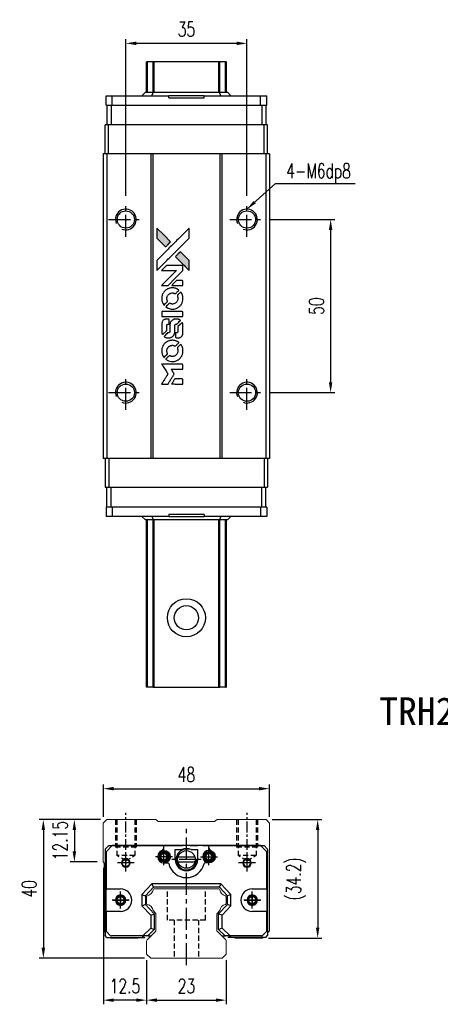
# Model space of a CAD drawing. Header units: millimetres. Extents: x 340 to 683, y 334 to 624.
# Tile 1 of 2: x 340 to 461, y 339 to 624. Entities that reach past the tile are written whole.
import ezdxf
from ezdxf.enums import TextEntityAlignment as Align

# ---------------------------------------------------------------- set-up
doc = ezdxf.new("R2010")
doc.units = ezdxf.units.MM
doc.header["$PDSIZE"] = -1
doc.linetypes.add('CENTER', pattern=[10.16, 6.35, -1.27, 1.27, -1.27])
doc.linetypes.add('DASHED', pattern=[0.75, 0.5, -0.25])
for name, color, linetype in [('2', 7, 'Continuous'), ('CHA', 7, 'Continuous'), ('CL', 1, 'CENTER'), ('DIM', 4, 'Continuous'), ('HID', 2, 'DASHED'), ('OUT', 3, 'Continuous'), ('中心線', 1, 'CENTER')]:
    doc.layers.add(name, color=color, linetype=linetype)
doc.styles.add('DIM-7', font='SIMPLEX.shx', dxfattribs={"width": 0.7, "bigfont": 'chineset.shx'})
doc.styles.add('T', font='kaiu.ttf')
doc.dimstyles.new('CNS', dxfattribs={"dimtxt": 3.5, "dimasz": 2.5, "dimexe": 1, "dimexo": 1.5, "dimgap": 0.09, "dimtad": 0, "dimdsep": 46, "dimtxsty": 'DIM-7', "dimcen": 0.09, "dimclrd": 1, "dimclre": 1, "dimclrt": 4, "dimadec": 0, "dimazin": 0, "dimtfac": 1, "dimtix": 1, "dimtmove": 2, "dimatfit": 3, "dimfxl": 1, "dimtvp": 0.971429, "dimtolj": 1, "dimarcsym": 0})

# ---------------------------------------------------------------- blocks, each defined once
blk = doc.blocks.new('*D19')
at = {"layer": 'DEFPOINTS', "color": 0}
for p in [(370.41, 616.67), (370.41, 570.82), (405.41, 570.82)]:
    blk.add_point(p, dxfattribs=at)
at = {"layer": 'DIM', "color": 7, "lineweight": -2}
for p, q in [((370.41, 572.62), (370.41, 617.87)), ((405.41, 572.62), (405.41, 617.87)), ((402.41, 616.67), (373.41, 616.67))]:
    blk.add_line(p, q, dxfattribs=at)
at = {"layer": 'DIM', "color": 7}
for points in [[(373.41, 617.17), (373.41, 616.17), (370.41, 616.67)], [(402.41, 617.17), (402.41, 616.17), (405.41, 616.67)]]:
    blk.add_solid(points, dxfattribs=at)
at = {"layer": 'DIM', "color": 7, "insert": (387.91, 620.75), "char_height": 4.2, "attachment_point": 5, "style": 'DIM-7'}
blk.add_mtext('\\A1;35', dxfattribs=at)
blk = doc.blocks.new('*D20')
at = {"layer": 'DEFPOINTS', "color": 0}
for p in [(411.91, 401.48), (363.91, 391.54), (411.91, 391.54)]:
    blk.add_point(p, dxfattribs=at)
at = {"layer": 'DIM', "color": 7, "lineweight": -2}
for p, q in [((363.91, 393.34), (363.91, 402.68)), ((366.91, 401.48), (408.91, 401.48)), ((411.91, 393.34), (411.91, 402.68))]:
    blk.add_line(p, q, dxfattribs=at)
at = {"layer": 'DIM', "color": 7}
for points in [[(366.91, 401.98), (366.91, 400.98), (363.91, 401.48)], [(408.91, 401.98), (408.91, 400.98), (411.91, 401.48)]]:
    blk.add_solid(points, dxfattribs=at)
at = {"layer": 'DIM', "color": 7, "insert": (387.91, 405.56), "char_height": 4.2, "attachment_point": 5, "style": 'DIM-7'}
blk.add_mtext('\\A1;48', dxfattribs=at)
blk = doc.blocks.new('*D21')
at = {"layer": 'DEFPOINTS', "color": 0}
for p in [(364.91, 392.54), (355.54, 380.39), (363.91, 380.39)]:
    blk.add_point(p, dxfattribs=at)
at = {"layer": 'DIM', "color": 7, "lineweight": -2}
for p, q in [((363.11, 392.54), (354.34, 392.54)), ((355.54, 389.54), (355.54, 383.39)), ((362.11, 380.39), (354.34, 380.39))]:
    blk.add_line(p, q, dxfattribs=at)
at = {"layer": 'DIM', "color": 7}
for points in [[(355.04, 389.54), (356.04, 389.54), (355.54, 392.54)], [(355.04, 383.39), (356.04, 383.39), (355.54, 380.39)]]:
    blk.add_solid(points, dxfattribs=at)
at = {"layer": 'DIM', "color": 7, "insert": (351.46, 386.47), "char_height": 4.2, "attachment_point": 5, "rotation": 90, "style": 'DIM-7'}
blk.add_mtext('\\A1;12.15', dxfattribs=at)
blk = doc.blocks.new('*D22')
at = {"layer": 'DEFPOINTS', "color": 0}
for p in [(364.91, 392.54), (346.58, 352.54), (377.62, 352.54)]:
    blk.add_point(p, dxfattribs=at)
at = {"layer": 'DIM', "color": 7, "lineweight": -2}
for p, q in [((363.11, 392.54), (345.38, 392.54)), ((346.58, 389.54), (346.58, 355.54)), ((375.82, 352.54), (345.38, 352.54))]:
    blk.add_line(p, q, dxfattribs=at)
at = {"layer": 'DIM', "color": 7}
for points in [[(346.08, 389.54), (347.08, 389.54), (346.58, 392.54)], [(346.08, 355.54), (347.08, 355.54), (346.58, 352.54)]]:
    blk.add_solid(points, dxfattribs=at)
at = {"layer": 'DIM', "color": 7, "insert": (342.5, 372.54), "char_height": 4.2, "attachment_point": 5, "rotation": 90, "style": 'DIM-7'}
blk.add_mtext('\\A1;40', dxfattribs=at)
blk = doc.blocks.new('*D23')
at = {"layer": 'DEFPOINTS', "color": 0}
for p in [(410.91, 392.54), (409.86, 358.34), (425.83, 358.34)]:
    blk.add_point(p, dxfattribs=at)
at = {"layer": 'DIM', "color": 7, "lineweight": -2}
for p, q in [((412.71, 392.54), (427.03, 392.54)), ((425.83, 389.54), (425.83, 361.34)), ((411.66, 358.34), (427.03, 358.34))]:
    blk.add_line(p, q, dxfattribs=at)
at = {"layer": 'DIM', "color": 7}
for points in [[(425.33, 389.54), (426.33, 389.54), (425.83, 392.54)], [(425.33, 361.34), (426.33, 361.34), (425.83, 358.34)]]:
    blk.add_solid(points, dxfattribs=at)
at = {"layer": 'DIM', "color": 7, "insert": (419.61, 375.44), "char_height": 4.2, "attachment_point": 5, "rotation": 90, "style": 'DIM-7'}
blk.add_mtext('\\A1;(34.2)', dxfattribs=at)
blk = doc.blocks.new('*D24')
at = {"layer": 'DEFPOINTS', "color": 0}
for p in [(376.41, 353.74), (399.41, 353.74), (399.41, 340.42)]:
    blk.add_point(p, dxfattribs=at)
at = {"layer": 'DIM', "color": 7, "lineweight": -2}
for p, q in [((376.41, 351.94), (376.41, 339.22)), ((399.41, 351.94), (399.41, 339.22)), ((379.41, 340.42), (396.41, 340.42))]:
    blk.add_line(p, q, dxfattribs=at)
at = {"layer": 'DIM', "color": 7}
for points in [[(379.41, 340.92), (379.41, 339.92), (376.41, 340.42)], [(396.41, 340.92), (396.41, 339.92), (399.41, 340.42)]]:
    blk.add_solid(points, dxfattribs=at)
at = {"layer": 'DIM', "color": 7, "insert": (387.91, 344.5), "char_height": 4.2, "attachment_point": 5, "style": 'DIM-7'}
blk.add_mtext('\\A1;23', dxfattribs=at)
blk = doc.blocks.new('*D25')
at = {"layer": 'DEFPOINTS', "color": 0}
for p in [(363.91, 380.39), (376.41, 353.74), (363.91, 340.42)]:
    blk.add_point(p, dxfattribs=at)
at = {"layer": 'DIM', "color": 7, "lineweight": -2}
for p, q in [((363.91, 378.59), (363.91, 339.22)), ((376.41, 351.94), (376.41, 339.22)), ((373.41, 340.42), (366.91, 340.42))]:
    blk.add_line(p, q, dxfattribs=at)
at = {"layer": 'DIM', "color": 7}
for points in [[(366.91, 340.92), (366.91, 339.92), (363.91, 340.42)], [(373.41, 340.92), (373.41, 339.92), (376.41, 340.42)]]:
    blk.add_solid(points, dxfattribs=at)
at = {"layer": 'DIM', "color": 7, "insert": (370.16, 344.5), "char_height": 4.2, "attachment_point": 5, "style": 'DIM-7'}
blk.add_mtext('\\A1;12.5', dxfattribs=at)
blk = doc.blocks.new('MOSIONX logo(完整正式版)')
h = blk.add_hatch(color=22)
h.dxf.hatch_style = 1
h.paths.add_polyline_path([(379.36, 563.34), (379.36, 561.88), (379.36, 560.43), (380.62, 559.17, 0.000288), (381.1, 558.69, 0.000479), (381.51, 558.29, 0.000013), (381.88, 557.92, 0.197177), (381.89, 557.92, 0.197497), (381.9, 557.92, 0.00004), (382.11, 558.13, 0.000834), (382.34, 558.37, 0.000506), (382.62, 558.64), (383.34, 559.36), (381.35, 561.35)])
h.paths.add_polyline_path([(386.17, 556.53), (385.45, 555.8, 0.000476), (385.17, 555.53, 0.000789), (384.94, 555.29, 0.000035), (384.73, 555.08, 0.19758), (384.72, 555.07, 0.198396), (384.73, 555.07, 0.000019), (385.01, 554.78, 0.000582), (385.33, 554.46, 0.000351), (385.71, 554.09, 0.000108), (387.31, 552.49, 0.000692), (388.12, 551.69, 0.000077), (388.68, 551.13, 0.197527), (388.7, 551.13, 0.410181), (388.71, 551.14, 0.000493), (388.71, 551.43, 0.002424), (388.71, 551.84, 0.000529), (388.71, 552.55), (388.71, 553.98), (387.44, 555.25)])
at = {"color": 22}
for points in [[(380.62, 559.17, 0.000288), (381.1, 558.69, 0.000479), (381.51, 558.29, 0.000013), (381.88, 557.92, 0.197177), (381.89, 557.92, 0.197497), (381.9, 557.92, 0.00004), (382.11, 558.13, 0.000836), (382.34, 558.37, 0.000505), (382.62, 558.64), (383.34, 559.36), (381.35, 561.35), (379.36, 563.34), (379.36, 561.88), (379.36, 560.43)], [(381.11, 552.84, -0.000056), (381.98, 553.71, -0.000021), (383.2, 554.93, -0.000021), (384.54, 556.26, -0.000025), (385.79, 557.5), (388.71, 560.42), (388.71, 561.87), (388.71, 563.32), (386.74, 561.37, 0.000274), (385.8, 560.43, 0.000123), (384.56, 559.19, 0.000121), (383.25, 557.89, 0.000165), (382.07, 556.71), (379.36, 554.01), (379.36, 552.55), (379.36, 551.09)], [(385.71, 554.09, 0.000108), (387.31, 552.49, 0.000692), (388.12, 551.69, 0.000077), (388.68, 551.13, 0.197527), (388.7, 551.13, 0.410182), (388.71, 551.14, 0.000493), (388.71, 551.43, 0.002424), (388.71, 551.84, 0.000529), (388.71, 552.55), (388.71, 553.98), (387.44, 555.25), (386.17, 556.53), (385.45, 555.8, 0.000476), (385.17, 555.53, 0.000789), (384.94, 555.29, 0.000035), (384.73, 555.08, 0.19758), (384.72, 555.07, 0.198396), (384.73, 555.07, 0.000019), (385.01, 554.78, 0.000582), (385.33, 554.46, 0.000351)], [(381.68, 546.79), (382.61, 546.79), (384.76, 548.95), (386.91, 551.1), (386.91, 551.71, 0.0008), (386.91, 552.09, 0.010795), (386.9, 552.23, 0.030495), (386.89, 552.31, 0.080372), (386.87, 552.36, 0.03816), (386.84, 552.41, 0.041799), (386.8, 552.46, 0.042486), (386.76, 552.5, 0.042078), (386.7, 552.52, 0.099276), (386.63, 552.54, 0.003302), (386.33, 552.54, 0.002586), (385.81, 552.55, 0.000204), (384.42, 552.54), (382.18, 552.54), (381.47, 551.82), (380.75, 551.1), (382.9, 551.1), (385.04, 551.09), (382.92, 548.98, 0.000253), (382.11, 548.17, 0.000412), (381.42, 547.48, 0.000041), (380.8, 546.86, 0.041338), (380.77, 546.83), (380.74, 546.79)], [(380.79, 542.67, 0.023681), (380.83, 542.42, 0.022402), (380.89, 542.16, 0.021929), (380.98, 541.91, 0.020503), (381.09, 541.66, 0.013745), (381.17, 541.52, 0.009767), (381.26, 541.36, 0.009658), (381.35, 541.22, 0.027804), (381.42, 541.13), (381.45, 541.09), (381.9, 541.54, 0.002053), (382.12, 541.76, 0.006738), (382.26, 541.91, 0.007826), (382.35, 542.01, 0.063909), (382.38, 542.06, 0.061532), (382.41, 542.14, 0.068674), (382.42, 542.23, 0.052072), (382.4, 542.32, 0.019648), (382.36, 542.46, -0.018366), (382.31, 542.62, -0.0288), (382.28, 542.76, -0.029061), (382.27, 542.91, -0.019155), (382.27, 543.07, -0.053809), (382.32, 543.43, -0.058833), (382.45, 543.76, -0.058566), (382.65, 544.05, -0.052525), (382.92, 544.3, -0.044733), (383.15, 544.44, -0.040573), (383.41, 544.55, -0.041123), (383.68, 544.6, -0.04951), (383.94, 544.61, -0.017369), (384.06, 544.6, -0.024255), (384.16, 544.58, -0.023787), (384.27, 544.55, -0.015798), (384.39, 544.51, 0.010631), (384.46, 544.48, 0.033653), (384.51, 544.46, 0.037806), (384.56, 544.45, 0.016307), (384.63, 544.45, 0.068179), (384.76, 544.47, 0.095747), (384.86, 544.52, 0.033418), (385, 544.65, 0.002133), (385.38, 545.04, 0.001452), (385.6, 545.26, 0.012393), (385.69, 545.36, 0.020479), (385.74, 545.42, 0.344362), (385.74, 545.44, 0.074287), (385.68, 545.49, 0.005454), (385.52, 545.6, 0.008391), (385.34, 545.7, 0.017097), (385.2, 545.78, 0.027375), (384.91, 545.9, 0.02835), (384.61, 545.99, 0.027723), (384.3, 546.05, 0.023913), (383.96, 546.07, 0.027047), (383.56, 546.06, 0.031685), (383.19, 546.01, 0.032425), (382.83, 545.91, 0.031013), (382.48, 545.76, 0.037914), (382.07, 545.52, 0.040153), (381.7, 545.22, 0.039834), (381.39, 544.86, 0.036173), (381.13, 544.45, 0.040752), (380.95, 544.04, 0.035885), (380.83, 543.59, 0.035491), (380.78, 543.13, 0.037615)], [(385.29, 546.79), (386.91, 546.79), (386.91, 547.4), (386.9, 548), (386.86, 548.07, 0.03146), (386.84, 548.1, 0.026444), (386.81, 548.14, 0.026444), (386.78, 548.16, 0.031457), (386.75, 548.19), (386.68, 548.23), (385.87, 548.23), (385.07, 548.24), (384.37, 547.53, 0.000745), (384.1, 547.25, 0.001228), (383.87, 547.02, 0.000087), (383.67, 546.81, 0.195134), (383.66, 546.8, 0.412117), (383.67, 546.8, 0.000048), (384.14, 546.79, 0.00109), (384.67, 546.79, 0.000653)], [(382.04, 540.52, 0.018008), (382.18, 540.43, 0.009842), (382.34, 540.34, 0.009807), (382.52, 540.25, 0.015716), (382.67, 540.18, 0.048467), (383.22, 540, 0.045841), (383.8, 539.93, 0.046006), (384.38, 539.97, 0.049638), (384.93, 540.12, 0.064819), (385.65, 540.5, 0.06695), (386.23, 541.04, 0.066691), (386.66, 541.73, 0.063505), (386.89, 542.51, 0.03135), (386.91, 542.71, 0.010439), (386.92, 543, 0.010391), (386.91, 543.3, 0.032408), (386.89, 543.49, 0.015696), (386.84, 543.73, 0.018095), (386.78, 543.94, 0.018551), (386.71, 544.15, 0.018352), (386.62, 544.35, 0.015568), (386.55, 544.49, 0.009832), (386.46, 544.64, 0.009795), (386.37, 544.78, 0.023727), (386.29, 544.88), (386.26, 544.92), (385.81, 544.48, 0.001528), (385.56, 544.23, 0.010022), (385.44, 544.1, 0.019586), (385.37, 544.02, 0.061865), (385.33, 543.96, 0.055054), (385.3, 543.86, 0.061607), (385.29, 543.77, 0.048725), (385.31, 543.65, 0.020221), (385.35, 543.51, -0.017722), (385.4, 543.35, -0.02685), (385.42, 543.21, -0.02759), (385.44, 543.07, -0.020233), (385.43, 542.92, -0.04793), (385.39, 542.62, -0.048386), (385.29, 542.34, -0.047866), (385.14, 542.09, -0.044964), (384.94, 541.85, -0.04333), (384.7, 541.66, -0.050921), (384.44, 541.52, -0.051473), (384.16, 541.44, -0.0459), (383.87, 541.41, -0.019014), (383.72, 541.42, -0.024114), (383.59, 541.43, -0.025081), (383.46, 541.46, -0.023892), (383.34, 541.5, 0.008624), (383.24, 541.54, 0.026486), (383.17, 541.56, 0.035074), (383.11, 541.57, 0.02756), (383.05, 541.57, 0.087163), (382.94, 541.55, 0.073291), (382.85, 541.5, 0.028074), (382.71, 541.38, 0.002594), (382.39, 541.06), (381.93, 540.6)], [(383.84, 537.78), (386.9, 537.79), (386.9, 538.39), (386.9, 538.99), (386.87, 539.06, 0.071429), (386.83, 539.12, 0.054799), (386.77, 539.17, 0.053585), (386.69, 539.21, 0.060698), (386.62, 539.23, 0.033975), (386.49, 539.24, 0.000112), (384.93, 539.24, 0.000726), (383.41, 539.24, 0.001084), (382.07, 539.23), (380.77, 539.22), (380.77, 538.5), (380.77, 537.78)], [(380.78, 533.29, 0.018538), (380.8, 533.2, 0.010695), (380.82, 533.09, 0.01068), (380.84, 532.98, 0.017678), (380.87, 532.89, 0.013849), (380.91, 532.79, 0.011814), (380.95, 532.68, 0.004513), (381, 532.58, 0.290035), (381.01, 532.57, 0.196418), (381.02, 532.58, 0.000124), (381.2, 532.75, 0.001477), (381.4, 532.95, 0.000898), (381.64, 533.18), (382.25, 533.8), (382.25, 534.56, -0.001471), (382.26, 535.14, -0.028714), (382.27, 535.32, -0.097073), (382.3, 535.42, -0.084199), (382.37, 535.5, -0.042698), (382.43, 535.54, -0.053912), (382.48, 535.57, -0.051004), (382.55, 535.59, -0.032967), (382.62, 535.59, 0.00807), (382.66, 535.59, 0.003023), (382.72, 535.59, 0.002994), (382.78, 535.6, 0.003629), (382.83, 535.6), (382.96, 535.61), (382.96, 536.2, 0.001618), (382.96, 536.47, 0.005206), (382.96, 536.66, 0.00535), (382.95, 536.79, 0.060675), (382.95, 536.84, 0.048484), (382.93, 536.87, 0.02389), (382.92, 536.9, 0.022812), (382.89, 536.94, 0.02462), (382.86, 536.97, 0.061781), (382.79, 537.03, 0.080179), (382.71, 537.06, 0.048561), (382.6, 537.07, 0.010021), (382.39, 537.08, 0.016602), (382.12, 537.07, 0.031409), (381.9, 537.04, 0.036474), (381.71, 536.99, 0.03439), (381.53, 536.91, 0.065928), (381.24, 536.71, 0.069066), (381.01, 536.44, 0.065697), (380.86, 536.11, 0.051559), (380.79, 535.72, 0.020904), (380.78, 535.52, 0.000451), (380.78, 534.5, 0.000419), (380.78, 533.49, 0.022759)], [(381.58, 531.95, 0.023289), (381.72, 531.86, 0.026845), (381.87, 531.78, 0.026047), (382.03, 531.72, 0.019751), (382.21, 531.67, 0.013249), (382.31, 531.65, 0.025169), (382.39, 531.64, 0.016532), (382.5, 531.64, 0.002937), (382.69, 531.64, 0.003317), (382.86, 531.64, 0.011808), (382.97, 531.64, 0.01777), (383.06, 531.65, 0.021476), (383.14, 531.66, 0.04325), (383.46, 531.76, 0.045753), (383.76, 531.92, 0.04649), (384.02, 532.12, 0.047672), (384.23, 532.37, 0.025315), (384.3, 532.47, 0.015208), (384.37, 532.61, 0.01512), (384.43, 532.74, 0.022488), (384.48, 532.87, 0.027857), (384.53, 533.06, 0.034138), (384.55, 533.25, 0.014286), (384.56, 533.53, 0.00124), (384.57, 534.25, -0.00103), (384.57, 534.69, -0.002552), (384.57, 535.01, -0.001594), (384.57, 535.26, -0.047676), (384.58, 535.32, -0.085307), (384.62, 535.42, -0.097789), (384.7, 535.51, -0.085947), (384.81, 535.56, -0.051339), (384.95, 535.58, 0.014634), (385, 535.59, 0.015028), (385.05, 535.6, 0.014927), (385.09, 535.61, 0.059415), (385.11, 535.62, 0.070595), (385.16, 535.66, 0.00028), (385.68, 536.16, 0.000111), (386.2, 536.68, 0.200239), (386.21, 536.71, 0.268906), (386.2, 536.72, 0.001866), (386.08, 536.79, 0.007532), (385.95, 536.86, 0.017818), (385.86, 536.9, 0.013256), (385.76, 536.95, 0.011636), (385.65, 536.98, 0.011528), (385.53, 537.02, 0.012303), (385.42, 537.04, 0.0423), (385.25, 537.07, 0.013657), (384.99, 537.07, 0.013857), (384.73, 537.06, 0.037428), (384.54, 537.04, 0.014927), (384.42, 537.01, 0.0122), (384.29, 536.97, 0.012518), (384.17, 536.92, 0.023062), (384.07, 536.88, 0.065961), (383.73, 536.65, 0.06055), (383.44, 536.33, 0.059676), (383.24, 535.94, 0.060497), (383.14, 535.52, 0.025683), (383.13, 535.43, 0.001528), (383.12, 535.16, 0.002124), (383.12, 534.81, 0.001173), (383.12, 534.39, -0.000809), (383.12, 533.66, -0.017164), (383.11, 533.44, -0.063931), (383.09, 533.32, -0.108429), (383.04, 533.24, -0.052941), (382.98, 533.19, -0.063675), (382.92, 533.16, -0.050562), (382.84, 533.14, -0.020337), (382.73, 533.13, 0.009897), (382.67, 533.12, 0.016482), (382.61, 533.12, 0.019019), (382.57, 533.11, 0.06043), (382.54, 533.1, 0.076267), (382.48, 533.05, 0.00054), (382, 532.57, 0.000307), (381.51, 532.08, 0.142594), (381.49, 532.04, 0.232419), (381.5, 532.03, 0.022995), (381.52, 532, 0.024627), (381.54, 531.98, 0.015407)], [(384.75, 531.87, 0.065483), (384.79, 531.8, 0.053271), (384.84, 531.74, 0.052018), (384.91, 531.68, 0.0556), (384.98, 531.65, 0.036839), (385.03, 531.63, 0.026922), (385.09, 531.63, 0.016905), (385.17, 531.62, 0.004317), (385.3, 531.62, 0.016369), (385.56, 531.63, 0.029936), (385.77, 531.66, 0.03418), (385.96, 531.71, 0.031327), (386.15, 531.79, 0.046935), (386.38, 531.92, 0.054053), (386.56, 532.1, 0.053701), (386.71, 532.31, 0.045364), (386.82, 532.55, 0.032479), (386.87, 532.77, 0.03386), (386.9, 532.99, 0.013578), (386.91, 533.34, 0.001155), (386.91, 534.24, 0.000413), (386.9, 535.01, 0.005008), (386.9, 535.3, 0.013199), (386.89, 535.47, 0.033956), (386.87, 535.59, 0.013909), (386.84, 535.72, 0.010864), (386.8, 535.85, 0.010938), (386.76, 535.97, 0.028702), (386.72, 536.05), (386.69, 536.12), (386.06, 535.5), (385.44, 534.88), (385.44, 534.16, -0.001504), (385.44, 533.85, -0.00328), (385.43, 533.61, -0.001901), (385.43, 533.43, -0.061333), (385.42, 533.38, -0.063621), (385.4, 533.32, -0.048633), (385.35, 533.26, -0.046769), (385.3, 533.21, -0.047961), (385.23, 533.17, -0.02678), (385.18, 533.14, -0.050957), (385.13, 533.13, -0.029398), (385.07, 533.12, -0.00401), (384.94, 533.12), (384.72, 533.11), (384.72, 532.53, 0.001061), (384.72, 532.18, 0.009147), (384.73, 532.03, 0.020721), (384.74, 531.94, 0.051619)], [(380.79, 527.56, 0.024131), (380.83, 527.29, 0.022344), (380.9, 527.03, 0.021883), (380.99, 526.77, 0.020884), (381.1, 526.51, 0.010669), (381.18, 526.36, 0.010389), (381.27, 526.22, 0.010913), (381.35, 526.09, 0.022227), (381.42, 525.99), (381.45, 525.96), (381.9, 526.42, 0.002452), (382.08, 526.6, 0.003628), (382.23, 526.76, 0.001662), (382.36, 526.9, 0.070159), (382.39, 526.94, 0.047671), (382.4, 526.96, 0.018624), (382.41, 527, 0.017921), (382.41, 527.04, 0.018804), (382.42, 527.09, 0.018255), (382.42, 527.14, 0.041312), (382.41, 527.19, 0.037164), (382.4, 527.23, 0.012342), (382.38, 527.3, -0.015101), (382.32, 527.45, -0.035998), (382.29, 527.57, -0.033244), (382.28, 527.7, -0.011249), (382.27, 527.89, -0.004059), (382.27, 528.04, -0.019693), (382.28, 528.13, -0.027943), (382.29, 528.2, -0.014411), (382.31, 528.28, -0.033089), (382.38, 528.49, -0.033887), (382.48, 528.69, -0.034021), (382.6, 528.87, -0.033942), (382.75, 529.03, -0.02816), (382.91, 529.17, -0.035032), (383.08, 529.28, -0.035269), (383.27, 529.37, -0.029196), (383.48, 529.44, -0.037862), (383.71, 529.48, -0.043657), (383.94, 529.49, -0.043064), (384.17, 529.45, -0.035184), (384.41, 529.37, 0.033699), (384.52, 529.34, 0.052815), (384.62, 529.32, 0.059167), (384.72, 529.33, 0.058972), (384.81, 529.36, 0.059208), (384.87, 529.4, 0.021125), (384.96, 529.48, 0.008691), (385.11, 529.62, 0.000851), (385.45, 529.96, 0.001873), (385.62, 530.14, 0.013884), (385.7, 530.23, 0.022355), (385.74, 530.28, 0.341453), (385.74, 530.3, 0.073011), (385.69, 530.35, 0.004587), (385.53, 530.45, 0.00748), (385.36, 530.56, 0.016837), (385.23, 530.63, 0.028606), (384.91, 530.77, 0.031352), (384.58, 530.87, 0.031004), (384.25, 530.93, 0.0268), (383.89, 530.95, 0.026698), (383.51, 530.93, 0.03002), (383.14, 530.87, 0.030357), (382.8, 530.76, 0.028554), (382.46, 530.62, 0.062944), (381.82, 530.2, 0.062206), (381.31, 529.63, 0.062448), (380.96, 528.96, 0.064355), (380.79, 528.23, 0.017377), (380.78, 528.08, 0.008369), (380.78, 527.89, 0.008367), (380.78, 527.7, 0.01757)], [(382.04, 525.4, 0.064158), (382.75, 525.02, 0.06356), (383.53, 524.83, 0.064004), (384.34, 524.84, 0.066747), (385.1, 525.06, 0.04321), (385.57, 525.32, 0.044737), (385.99, 525.66, 0.044901), (386.34, 526.06, 0.044184), (386.62, 526.52, 0.026293), (386.77, 526.87, 0.033344), (386.86, 527.21, 0.033227), (386.91, 527.56, 0.025815), (386.92, 527.94, 0.023119), (386.9, 528.31, 0.031044), (386.84, 528.64, 0.031337), (386.74, 528.95, 0.024258), (386.59, 529.28, 0.015622), (386.53, 529.4, 0.008495), (386.45, 529.54, 0.008415), (386.36, 529.67, 0.020814), (386.29, 529.76), (386.26, 529.8), (385.81, 529.36, 0.002843), (385.48, 529.03, 0.033917), (385.36, 528.89, 0.087906), (385.31, 528.79, 0.073302), (385.3, 528.67, 0.022047), (385.3, 528.61, 0.026465), (385.31, 528.56, 0.022233), (385.32, 528.5, 0.009985), (385.34, 528.42, -0.039011), (385.42, 528.13, -0.044398), (385.44, 527.85, -0.045096), (385.41, 527.58, -0.04265), (385.33, 527.31, -0.071154), (385.12, 526.93, -0.068827), (384.81, 526.61, -0.068713), (384.43, 526.39, -0.070507), (384, 526.29, -0.028605), (383.82, 526.29, -0.031418), (383.64, 526.3, -0.031044), (383.46, 526.34, -0.02668), (383.29, 526.4, 0.038913), (383.18, 526.43, 0.043732), (383.07, 526.44, 0.047754), (382.98, 526.44, 0.075756), (382.9, 526.41, 0.07294), (382.86, 526.39, 0.003456), (382.74, 526.27, 0.005023), (382.58, 526.13, 0.002422), (382.39, 525.94, 0.000819), (382.21, 525.76, 0.001349), (382.07, 525.61, 0.0001), (381.94, 525.48, 0.205335), (381.93, 525.48, 0.219821), (381.94, 525.47, 0.002494), (381.96, 525.45, 0.007089), (382, 525.42, 0.004494)], [(381.69, 518.32), (382.62, 518.32), (382.77, 518.58, -0.000297), (382.87, 518.73, -0.000037), (383.07, 519.07, -0.000043), (383.32, 519.48, -0.000036), (383.58, 519.9, 0.000044), (383.84, 520.32, 0.000063), (384.07, 520.7, 0.000035), (384.26, 521.01, 0.0009), (384.32, 521.1), (384.39, 521.22), (384.29, 521.39, 0.001175), (384.23, 521.48, 0.000208), (384.12, 521.66, 0.000225), (384, 521.86, 0.000203), (383.86, 522.07, -0.000711), (383.74, 522.28, -0.001119), (383.63, 522.45, -0.000263), (383.54, 522.6, -0.04589), (383.53, 522.62, -0.519312), (383.54, 522.64, -0.001914), (383.79, 522.64, -0.003124), (384.2, 522.64, -0.000285), (385.22, 522.64), (386.91, 522.64), (386.91, 523.24, 0.001727), (386.91, 523.66, 0.025279), (386.9, 523.81, 0.073886), (386.88, 523.9, 0.07426), (386.83, 523.97, 0.03264), (386.81, 523.99, 0.01784), (386.79, 524.01, 0.017712), (386.76, 524.03, 0.026854), (386.73, 524.05), (386.68, 524.08), (383.72, 524.09), (380.76, 524.09), (380.78, 524.06, -0.004595), (380.79, 524.03, -0.00016), (380.85, 523.94, -0.000298), (380.91, 523.84, -0.000208), (380.99, 523.72, 0.000986), (381.21, 523.36, 0.00025), (381.57, 522.79, 0.000268), (381.95, 522.18, 0.000436), (382.27, 521.67, -0.002932), (382.38, 521.5, -0.004718), (382.47, 521.35, -0.001113), (382.54, 521.22, -0.227179), (382.54, 521.21, -0.045982), (382.54, 521.19, -0.000145), (382.43, 521.02, -0.000825), (382.31, 520.82, -0.000517), (382.17, 520.6, 0.000056), (381.68, 519.81, 0.000289), (381.41, 519.38, 0.000481), (381.21, 519.06, 0.000418), (381.01, 518.72), (380.76, 518.32)], [(385.28, 518.32), (386.91, 518.32), (386.91, 518.92, 0.000842), (386.91, 519.3, 0.010591), (386.91, 519.44, 0.028995), (386.9, 519.52, 0.069543), (386.88, 519.58, 0.051063), (386.85, 519.63, 0.039932), (386.81, 519.68, 0.039414), (386.75, 519.72, 0.045845), (386.7, 519.75, 0.094811), (386.64, 519.77, 0.007124), (386.48, 519.77, 0.004713), (386.21, 519.77, 0.000534), (385.59, 519.77), (384.53, 519.77), (384.44, 519.62, 0.000828), (384.17, 519.19, 0.000879), (383.91, 518.76, 0.000048), (383.65, 518.34, 0.137596), (383.65, 518.33, 0.413028), (383.65, 518.33, 0.000016), (384.13, 518.33, 0.000623), (384.66, 518.32, 0.000374)]]:
    blk.add_lwpolyline(points, format="xyb", close=True, dxfattribs=at)
blk = doc.blocks.new('*D34')
at = {"layer": 'DEFPOINTS', "color": 0}
for p in [(410.41, 565.82), (410.41, 515.82), (429.57, 515.82)]:
    blk.add_point(p, dxfattribs=at)
at = {"layer": 'DIM', "color": 7, "lineweight": -2}
for p, q in [((412.21, 565.82), (430.77, 565.82)), ((429.57, 562.82), (429.57, 518.82)), ((412.21, 515.82), (430.77, 515.82))]:
    blk.add_line(p, q, dxfattribs=at)
at = {"layer": 'DIM', "color": 7}
for points in [[(429.07, 562.82), (430.07, 562.82), (429.57, 565.82)], [(429.07, 518.82), (430.07, 518.82), (429.57, 515.82)]]:
    blk.add_solid(points, dxfattribs=at)
at = {"layer": 'DIM', "color": 7, "insert": (425.49, 540.82), "char_height": 4.2, "attachment_point": 5, "rotation": 90, "style": 'DIM-7'}
blk.add_mtext('\\A1;50', dxfattribs=at)

msp = doc.modelspace()

# ---------------------------------------------------------------- linework, layer by layer
at = {"color": 7, "linetype": 'Continuous', "lineweight": 25}
for p, q in [((376.407, 602.572), (376.407, 611.347)), ((376.651, 602.572), (376.651, 611.347)), ((378.584, 611.347), (378.287, 611.347)), ((378.287, 602.572), (378.287, 611.347)), ((397.231, 611.347), (378.584, 611.347)), ((378.584, 602.572), (378.584, 611.347)), ((397.527, 611.347), (397.231, 611.347)), ((397.231, 602.572), (397.231, 611.347)), ((397.527, 602.572), (397.527, 611.347)), ((399.164, 602.572), (399.164, 611.347)), ((399.407, 611.347), (399.407, 602.572)), ((364.684, 598.872), (364.684, 601.572)), ((364.684, 601.572), (366.466, 601.572)), ((366.466, 598.872), (366.466, 601.572)), ((366.466, 601.572), (382.787, 601.572)), ((375.058, 601.572), (376.058, 602.572)), ((376.058, 602.572), (378.394, 602.572)), ((377.959, 601.572), (378.394, 602.572)), ((378.394, 602.572), (397.423, 602.572)), ((382.787, 600.972), (382.787, 601.572)), ((393.03, 601.572), (382.787, 601.572)), ((382.787, 600.972), (393.03, 600.972)), ((393.03, 601.572), (409.351, 601.572)), ((393.03, 600.972), (393.03, 601.572)), ((397.858, 601.572), (397.423, 602.572)), ((397.423, 602.572), (399.759, 602.572)), ((400.759, 601.572), (399.759, 602.572)), ((409.351, 598.872), (409.351, 601.572)), ((409.351, 601.572), (411.134, 601.572)), ((411.134, 598.872), (411.134, 601.572)), ((364.684, 598.872), (364.959, 598.872)), ((364.959, 598.872), (364.959, 593.122)), ((364.959, 598.872), (366.159, 598.872)), ((366.159, 598.872), (366.159, 593.122)), ((366.159, 598.872), (366.165, 598.872)), ((366.165, 598.872), (366.466, 598.872)), ((366.466, 598.872), (409.351, 598.872)), ((409.351, 598.872), (409.653, 598.872)), ((409.653, 598.872), (409.659, 598.872)), ((409.659, 598.872), (409.659, 593.122)), ((409.659, 598.872), (410.859, 598.872)), ((410.859, 598.872), (411.134, 598.872)), ((410.859, 598.872), (410.859, 593.122)), ((364.447, 584.822), (364.447, 593.122)), ((365.447, 593.122), (364.447, 593.122)), ((365.447, 584.822), (365.447, 593.122)), ((410.347, 593.122), (365.447, 593.122)), ((410.347, 584.822), (410.347, 593.122)), ((411.347, 593.122), (410.347, 593.122)), ((411.347, 584.822), (411.347, 593.122)), ((363.907, 584.822), (363.907, 496.822)), ((364.957, 584.822), (363.907, 584.822)), ((363.907, 584.822), (363.907, 496.822)), ((363.907, 584.822), (363.907, 584.822)), ((364.957, 584.822), (364.957, 496.822)), ((377.657, 584.822), (364.957, 584.822)), ((377.657, 584.822), (377.657, 496.822)), ((378.207, 584.822), (377.657, 584.822)), ((378.207, 584.822), (378.207, 496.822)), ((397.607, 584.822), (378.207, 584.822)), ((397.607, 584.822), (397.607, 496.822)), ((398.157, 584.822), (397.607, 584.822)), ((398.157, 584.822), (398.157, 496.822)), ((410.857, 584.822), (398.157, 584.822)), ((410.857, 584.822), (410.857, 496.822)), ((411.907, 584.822), (410.857, 584.822)), ((411.907, 584.822), (411.907, 496.822)), ((364.957, 496.822), (363.907, 496.822)), ((363.907, 496.822), (363.907, 496.822)), ((364.467, 496.822), (364.467, 488.522)), ((377.657, 496.822), (364.957, 496.822)), ((365.467, 496.822), (365.467, 488.522)), ((378.207, 496.822), (377.657, 496.822)), ((397.607, 496.822), (378.207, 496.822)), ((398.157, 496.822), (397.607, 496.822)), ((410.857, 496.822), (398.157, 496.822)), ((410.367, 496.822), (410.367, 488.522)), ((411.907, 496.822), (410.857, 496.822)), ((411.367, 496.822), (411.367, 488.522)), ((364.467, 488.522), (365.467, 488.522)), ((364.956, 482.772), (364.956, 488.522)), ((365.467, 488.522), (410.367, 488.522)), ((366.156, 482.772), (366.156, 488.522)), ((409.656, 482.772), (409.656, 488.522)), ((410.367, 488.522), (411.367, 488.522)), ((410.856, 482.772), (410.856, 488.522)), ((364.681, 482.772), (364.681, 480.072)), ((364.956, 482.772), (364.681, 482.772)), ((366.156, 482.772), (364.956, 482.772)), ((366.162, 482.772), (366.156, 482.772)), ((366.463, 482.772), (366.162, 482.772)), ((366.463, 482.772), (366.463, 480.072)), ((409.348, 482.772), (366.463, 482.772)), ((382.785, 480.672), (382.785, 480.072)), ((393.027, 480.672), (382.785, 480.672)), ((393.027, 480.672), (393.027, 480.072)), ((409.348, 482.772), (409.348, 480.072)), ((409.65, 482.772), (409.348, 482.772)), ((409.656, 482.772), (409.65, 482.772)), ((410.856, 482.772), (409.656, 482.772)), ((411.131, 482.772), (410.856, 482.772)), ((411.131, 482.772), (411.131, 480.072)), ((366.463, 480.072), (364.681, 480.072)), ((382.785, 480.072), (366.463, 480.072)), ((375.056, 480.072), (376.056, 479.072)), ((378.391, 479.072), (376.056, 479.072)), ((376.407, 430.822), (376.407, 479.072)), ((376.651, 430.822), (376.651, 479.072)), ((377.956, 480.072), (378.391, 479.072)), ((378.287, 430.822), (378.287, 479.072)), ((397.421, 479.072), (378.391, 479.072)), ((378.584, 430.822), (378.584, 479.072)), ((382.785, 480.072), (393.027, 480.072)), ((409.348, 480.072), (393.027, 480.072)), ((397.231, 430.822), (397.231, 479.072)), ((397.856, 480.072), (397.421, 479.072)), ((399.756, 479.072), (397.421, 479.072)), ((397.527, 430.822), (397.527, 479.072)), ((399.164, 430.822), (399.164, 479.072)), ((399.407, 479.072), (399.407, 430.822)), ((400.756, 480.072), (399.756, 479.072)), ((411.131, 480.072), (409.348, 480.072)), ((378.287, 430.822), (378.584, 430.822)), ((378.584, 430.822), (397.231, 430.822)), ((397.231, 430.822), (397.527, 430.822))]:
    msp.add_line(p, q, dxfattribs=at)
for centre, radius in [((370.407, 565.822), 2.5), ((405.407, 565.822), 2.5), ((370.407, 515.822), 2.5), ((405.407, 515.822), 2.5), ((387.907, 450.822), 5.5), ((387.907, 450.822), 3.5)]:
    msp.add_circle(centre, radius, dxfattribs=at)
for centre in [(370.407, 565.822), (405.407, 565.822), (370.407, 515.822), (405.407, 515.822)]:
    msp.add_arc(centre, 3, 247.5, 202.5)
for points, knots in [([(376.651, 611.347), (376.59, 611.347), (376.525, 611.347), (376.434, 611.347), (376.409, 611.347), (376.407, 611.347)], [0, 0, 0, 0, 0.5, 0.5, 1, 1, 1, 1]), ([(378.287, 611.347), (378.265, 611.347), (378.225, 611.347), (378.089, 611.347), (377.992, 611.347), (377.725, 611.347), (377.555, 611.347), (377.145, 611.347), (376.905, 611.347), (376.651, 611.347)], [0, 0, 0, 0, 0.25, 0.25, 0.5, 0.5, 0.75, 0.75, 1, 1, 1, 1]), ([(399.164, 611.347), (398.909, 611.347), (398.67, 611.347), (398.26, 611.347), (398.089, 611.347), (397.823, 611.347), (397.726, 611.347), (397.589, 611.347), (397.549, 611.347), (397.527, 611.347)], [0, 0, 0, 0, 0.25, 0.25, 0.5, 0.5, 0.75, 0.75, 1, 1, 1, 1]), ([(399.407, 611.347), (399.405, 611.347), (399.381, 611.347), (399.29, 611.347), (399.225, 611.347), (399.164, 611.347)], [0, 0, 0, 0, 0.5, 0.5, 1, 1, 1, 1]), ([(376.651, 430.822), (376.59, 430.822), (376.525, 430.822), (376.434, 430.822), (376.409, 430.822), (376.407, 430.822)], [0, 0, 0, 0, 0.5, 0.5, 1, 1, 1, 1]), ([(378.287, 430.822), (378.265, 430.822), (378.225, 430.822), (378.089, 430.822), (377.992, 430.822), (377.725, 430.822), (377.555, 430.822), (377.145, 430.822), (376.905, 430.822), (376.651, 430.822)], [0, 0, 0, 0, 0.25, 0.25, 0.5, 0.5, 0.75, 0.75, 1, 1, 1, 1]), ([(399.164, 430.822), (398.909, 430.822), (398.67, 430.822), (398.26, 430.822), (398.089, 430.822), (397.823, 430.822), (397.726, 430.822), (397.589, 430.822), (397.549, 430.822), (397.527, 430.822)], [0, 0, 0, 0, 0.25, 0.25, 0.5, 0.5, 0.75, 0.75, 1, 1, 1, 1]), ([(399.164, 430.822), (399.231, 430.822), (399.292, 430.822), (399.38, 430.822), (399.405, 430.822), (399.407, 430.822)], [0, 0, 0, 0, 0.5, 0.5, 1, 1, 1, 1])]:
    msp.add_open_spline(points, degree=3, knots=knots, dxfattribs=at)
at = {"layer": '2', "color": 7, "linetype": 'Continuous'}
for p, q in [((365.464, 385.042), (364.464, 384.042)), ((364.464, 384.042), (364.464, 359.042)), ((366.472, 385.042), (364.689, 383.268)), ((365.464, 385.042), (386.842, 385.042)), ((409.357, 385.042), (366.472, 385.042)), ((381.414, 384.457), (381.414, 385.042)), ((384.664, 381.042), (384.664, 383.892)), ((384.664, 383.892), (386.55, 383.892)), ((387.914, 385.042), (387.914, 385.042)), ((388.986, 385.042), (391.204, 385.042)), ((389.278, 383.892), (391.164, 383.892)), ((391.164, 381.042), (391.164, 383.892)), ((392.64, 385.042), (410.364, 385.042)), ((394.414, 384.457), (394.414, 385.042)), ((411.139, 383.268), (409.357, 385.042)), ((410.364, 385.042), (411.364, 384.042)), ((411.364, 384.042), (411.364, 359.042)), ((364.689, 383.268), (364.689, 372.542)), ((385.781, 381.779), (390.047, 381.779)), ((411.139, 372.542), (411.139, 383.268)), ((381.414, 380.042), (382.598, 380.042)), ((389.881, 380.305), (385.947, 380.305)), ((394.414, 380.042), (393.231, 380.042)), ((364.689, 372.542), (368.903, 372.542)), ((364.689, 366.042), (364.689, 372.542)), ((377.965, 374.042), (375.064, 370.932)), ((378.399, 373.042), (376.064, 370.538)), ((378.378, 373.092), (377.965, 374.042)), ((397.864, 374.042), (377.965, 374.042)), ((378.399, 373.042), (378.378, 373.092)), ((397.429, 373.042), (378.399, 373.042)), ((397.429, 373.042), (397.451, 373.092)), ((399.764, 370.538), (397.429, 373.042)), ((397.864, 374.042), (397.451, 373.092)), ((400.764, 370.932), (397.864, 374.042)), ((406.926, 372.542), (411.139, 372.542)), ((411.139, 372.542), (411.139, 366.042)), ((375.064, 370.932), (375.064, 367.652)), ((375.064, 370.932), (376.014, 370.557)), ((376.064, 370.538), (376.014, 370.557)), ((376.064, 370.538), (376.064, 368.045)), ((399.764, 370.538), (399.814, 370.557)), ((399.764, 368.045), (399.764, 370.538)), ((400.764, 370.932), (399.814, 370.557)), ((400.764, 367.652), (400.764, 370.932)), ((375.064, 367.652), (376.014, 368.026)), ((375.064, 367.652), (377.614, 364.917)), ((376.064, 368.045), (376.014, 368.026)), ((376.064, 368.045), (378.614, 365.311)), ((397.214, 365.311), (399.764, 368.045)), ((398.214, 364.917), (400.764, 367.652)), ((399.764, 368.045), (399.814, 368.026)), ((400.764, 367.652), (399.814, 368.026)), ((364.689, 366.042), (364.689, 360.317)), ((368.903, 366.042), (364.689, 366.042)), ((377.614, 364.917), (378.564, 365.291)), ((377.614, 364.917), (377.614, 361.246)), ((378.614, 365.311), (378.564, 365.291)), ((378.614, 365.311), (378.614, 360.832)), ((397.214, 365.311), (397.264, 365.291)), ((397.214, 360.832), (397.214, 365.311)), ((398.214, 364.917), (397.264, 365.291)), ((398.214, 361.246), (398.214, 364.917)), ((411.139, 366.042), (406.926, 366.042)), ((411.139, 360.317), (411.139, 366.042)), ((377.614, 361.246), (375.31, 358.942)), ((377.614, 361.246), (378.564, 360.853)), ((398.214, 361.246), (397.264, 360.853)), ((400.518, 358.942), (398.214, 361.246)), ((364.964, 358.542), (364.464, 359.042)), ((364.689, 360.317), (365.918, 359.088)), ((364.964, 358.542), (375.942, 358.542)), ((375.31, 358.942), (366.271, 358.942)), ((375.103, 358.942), (375.205, 358.839)), ((375.205, 358.839), (375.942, 358.542)), ((376.654, 358.942), (375.31, 358.942)), ((376.724, 358.942), (376.654, 358.942)), ((378.614, 360.832), (376.724, 358.942)), ((376.724, 358.942), (377.439, 358.942)), ((377.439, 358.942), (377.708, 358.942)), ((378.614, 360.832), (378.564, 360.853)), ((397.214, 360.832), (397.264, 360.853)), ((399.104, 358.942), (397.214, 360.832)), ((398.107, 358.942), (398.404, 358.942)), ((398.404, 358.942), (399.104, 358.942)), ((399.104, 358.942), (399.175, 358.942)), ((400.518, 358.942), (399.175, 358.942)), ((400.623, 358.839), (399.886, 358.542)), ((410.864, 358.542), (399.886, 358.542)), ((409.557, 358.942), (400.518, 358.942)), ((400.726, 358.942), (400.623, 358.839)), ((409.911, 359.088), (411.139, 360.317)), ((410.864, 358.542), (411.364, 359.042))]:
    msp.add_line(p, q, dxfattribs=at)
at = {"layer": '2', "color": 7, "linetype": 'DASHED'}
for p, q in [((406.926, 370.592), (406.926, 370.592)), ((406.926, 367.992), (406.926, 367.992))]:
    msp.add_line(p, q, dxfattribs=at)
at = {"layer": '2', "color": 7, "linetype": 'Continuous'}
msp.add_circle((387.914, 381.042), 2.54, dxfattribs=at)
for centre, radius, start, end in [((380.414, 384.457), 1, 290.92483, 0), ((387.914, 381.042), 3, 75, 359.21231), ((387.914, 380.942), 3.25, 65.18837, 114.81163), ((395.414, 384.457), 1, 180, 249.07517), ((370.414, 380.042), 1.25, 90, 270), ((370.414, 380.042), 1.25, 270, 90), ((381.414, 381.842), 1.8, 90, 270), ((381.414, 381.842), 0.918, 90, 270), ((381.414, 381.842), 0.918, 270, 90), ((387.914, 381.042), 3.25, 180, 360), ((385.781, 384.279), 2.5, 263.27823, 270), ((394.414, 381.842), 1.8, 90, 270), ((394.414, 381.842), 0.918, 90, 270), ((394.414, 381.842), 0.918, 270, 90), ((405.414, 380.042), 1.25, 90, 270), ((405.414, 380.042), 1.05, 90, 270), ((405.414, 380.042), 1.25, 270, 90), ((405.414, 380.042), 1.05, 270, 90), ((382.598, 379.842), 0.2, 12.71981, 90), ((387.914, 381.042), 5.25, 192.71981, 347.28019), ((393.231, 379.842), 0.2, 90, 167.28019), ((368.903, 369.292), 3.25, 270, 90), ((406.926, 369.292), 3.25, 90, 270), ((368.903, 369.292), 1.5, 90, 270), ((368.903, 369.292), 1.5, 270, 90), ((406.926, 369.292), 1.5, 90, 270), ((406.926, 369.292), 1.3, 90, 270), ((406.926, 369.292), 1.5, 270, 90), ((406.926, 369.292), 1.3, 270, 90), ((366.271, 359.442), 0.5, 225, 270), ((409.557, 359.442), 0.5, 270, 315)]:
    msp.add_arc(centre, radius, start, end, dxfattribs=at)
at = {"layer": '2', "color": 7, "linetype": 'Continuous', "extrusion": (0, 0, -1)}
for centre, radius, start, end in [((-370.414, 380.042), 1.05, 270, 90), ((-370.414, 380.042), 1.05, 90, 270), ((-381.414, 381.842), 1.515, 270, 90), ((-381.414, 381.842), 1.4, 270, 90), ((-381.414, 381.842), 1.1, 270, 90), ((-381.414, 381.842), 1.8, 90, 270), ((-381.414, 381.842), 1.515, 90, 270), ((-381.414, 381.842), 1.4, 90, 270), ((-381.414, 381.842), 1.1, 90, 270), ((-394.414, 381.842), 1.515, 270, 90), ((-394.414, 381.842), 1.4, 270, 90), ((-394.414, 381.842), 1.1, 270, 90), ((-394.414, 381.842), 1.8, 90, 270), ((-394.414, 381.842), 1.515, 90, 270), ((-394.414, 381.842), 1.4, 90, 270), ((-394.414, 381.842), 1.1, 90, 270), ((-389.881, 384.305), 4, 263.22219, 270), ((-368.903, 369.292), 1.3, 270, 90), ((-368.903, 369.292), 1.3, 90, 270)]:
    msp.add_arc(centre, radius, start, end, dxfattribs=at)
at = {"layer": '2', "color": 7, "linetype": 'Continuous'}
for points in [[(390.34, 381.796), (390.243, 381.784), (390.145, 381.779), (390.047, 381.779)], [(385.475, 380.333), (385.632, 380.315), (385.789, 380.305), (385.947, 380.305)]]:
    msp.add_open_spline(points, degree=3, dxfattribs=at)
at = {"layer": 'CL', "color": 0}
for p, q in [((370.407, 560.822), (370.407, 570.822)), ((405.407, 560.822), (405.407, 570.822)), ((365.407, 565.822), (375.407, 565.822)), ((400.407, 565.822), (410.407, 565.822)), ((370.407, 510.822), (370.407, 520.822)), ((405.407, 510.822), (405.407, 520.822)), ((365.407, 515.822), (375.407, 515.822)), ((400.407, 515.822), (410.407, 515.822))]:
    msp.add_line(p, q, dxfattribs=at)
at = {"layer": 'CL', "color": 0, "ltscale": 0.5}
for p, q in [((370.414, 378.691), (370.414, 394.542)), ((405.414, 378.691), (405.414, 394.542))]:
    msp.add_line(p, q, dxfattribs=at)
at = {"layer": 'CL', "color": 7}
for p, q in [((387.914, 350.542), (387.914, 390.542)), ((381.414, 379.392), (381.414, 384.292)), ((394.414, 379.392), (394.414, 384.292)), ((370.414, 377.592), (370.414, 382.492)), ((383.864, 381.842), (378.964, 381.842)), ((392.164, 381.042), (383.664, 381.042)), ((391.964, 381.842), (396.864, 381.842)), ((405.414, 377.592), (405.414, 382.492)), ((372.864, 380.042), (367.964, 380.042)), ((407.864, 380.042), (402.964, 380.042)), ((368.903, 366.842), (368.903, 371.742)), ((406.926, 366.842), (406.926, 371.742)), ((371.353, 369.292), (366.453, 369.292)), ((409.376, 369.292), (404.476, 369.292))]:
    msp.add_line(p, q, dxfattribs=at)
at = {"layer": 'HID', "color": 0, "ltscale": 3}
for p, q in [((367.414, 392.542), (367.414, 384.542)), ((367.814, 392.542), (367.814, 382.192)), ((373.014, 392.542), (373.014, 382.192)), ((373.414, 392.542), (373.414, 384.542)), ((402.414, 392.542), (402.414, 384.542)), ((402.814, 392.542), (402.814, 382.192)), ((408.014, 392.542), (408.014, 382.192)), ((408.414, 392.542), (408.414, 384.542)), ((373.414, 384.542), (367.414, 384.542)), ((408.414, 384.542), (402.414, 384.542)), ((370.414, 380.691), (367.814, 382.192)), ((373.014, 382.192), (367.814, 382.192)), ((370.414, 380.69), (373.014, 382.192)), ((405.414, 380.691), (402.814, 382.192)), ((408.014, 382.192), (402.814, 382.192)), ((405.414, 380.69), (408.014, 382.192)), ((382.414, 363.542), (382.414, 372.542)), ((393.414, 363.542), (393.414, 372.542)), ((393.414, 363.542), (382.414, 363.542)), ((384.414, 363.542), (384.414, 352.542)), ((391.414, 363.542), (391.414, 352.542))]:
    msp.add_line(p, q, dxfattribs=at)
at = {"layer": 'OUT', "color": 0, "linetype": 'Continuous', "lineweight": 15}
for p, q in [((364.907, 392.542), (363.907, 391.542)), ((379.055, 392.542), (364.907, 392.542)), ((379.764, 392.042), (379.055, 392.542)), ((396.76, 392.542), (396.05, 392.042)), ((410.907, 392.542), (396.76, 392.542)), ((411.907, 391.542), (410.907, 392.542)), ((363.907, 391.542), (363.907, 387.042)), ((396.05, 392.042), (379.764, 392.042)), ((411.907, 360.392), (411.907, 391.542)), ((363.907, 387.042), (363.907, 380.392)), ((363.907, 380.392), (364.157, 380.017)), ((364.157, 380.017), (364.157, 360.392)), ((378.584, 372.542), (397.23, 372.542)), ((376.407, 368.301), (376.407, 370.281)), ((399.407, 370.281), (399.407, 368.301)), ((378.961, 365.568), (378.367, 366.162)), ((379.107, 360.549), (379.107, 365.215)), ((396.707, 365.214), (396.707, 360.549)), ((397.448, 366.162), (396.854, 365.568)), ((364.157, 360.392), (364.464, 360.085)), ((366.007, 358.542), (366.207, 358.342)), ((366.207, 358.342), (373.845, 358.342)), ((373.845, 358.342), (374.045, 358.542)), ((376.554, 357.788), (378.961, 360.195)), ((396.854, 360.195), (399.261, 357.788)), ((401.769, 358.542), (401.969, 358.342)), ((401.969, 358.342), (409.857, 358.342)), ((409.857, 358.342), (410.058, 358.542)), ((411.364, 359.849), (411.907, 360.392)), ((376.407, 353.742), (376.407, 357.434)), ((399.407, 357.434), (399.407, 353.742)), ((377.621, 352.542), (376.407, 353.742)), ((398.207, 352.542), (377.621, 352.542)), ((399.407, 353.742), (398.193, 352.542))]:
    msp.add_line(p, q, dxfattribs=at)
at = {"layer": 'OUT', "color": 7}
for centre in [(368.906, 369.292), (406.926, 369.292)]:
    msp.add_circle(centre, 1.025, dxfattribs=at)
at = {"layer": 'OUT', "color": 0, "linetype": 'Continuous', "lineweight": 15}
for centre, radius, start, end in [((378.584, 372.242), 0.3, 90, 171.61737), ((397.23, 372.242), 0.3, 8.38263, 90), ((376.707, 370.281), 0.3, 100.87121, 180.00001), ((376.265, 372.583), 2.044, 280.87121, 351.61737), ((399.549, 372.583), 2.044, 188.38263, 259.12879), ((399.107, 370.281), 0.3, 359.99999, 79.12879), ((376.707, 368.301), 0.3, 179.99999, 259.12866), ((376.265, 365.999), 2.044, 9.2089, 79.12866), ((399.549, 365.999), 2.044, 100.87134, 170.79109), ((399.107, 368.301), 0.3, 280.87134, 0.00001), ((378.579, 366.374), 0.3, 189.20891, 225), ((378.607, 365.215), 0.5, 0, 45), ((397.207, 365.214), 0.5, 135, 180.00001), ((397.236, 366.374), 0.3, 315, 350.79109), ((378.607, 360.549), 0.5, 315, 360), ((397.207, 360.549), 0.5, 179.99999, 225), ((376.907, 357.434), 0.5, 135, 180.00001), ((398.907, 357.435), 0.5, 360, 45)]:
    msp.add_arc(centre, radius, start, end, dxfattribs=at)
at = {"layer": 'OUT', "color": 7}
for centre in [(368.906, 369.292), (406.926, 369.292)]:
    msp.add_arc(centre, 1.25, 75, 345, dxfattribs=at)
at = {"layer": '中心線', "color": 7, "ltscale": 1.5}
for p, q in [((368.906, 370.842), (368.906, 367.742)), ((406.926, 370.842), (406.926, 367.742)), ((366.656, 369.292), (371.156, 369.292)), ((404.676, 369.292), (409.176, 369.292))]:
    msp.add_line(p, q, dxfattribs=at)

# ---------------------------------------------------------------- block references
at = {"layer": 'DIM', "color": 1}
msp.add_blockref('MOSIONX logo(完整正式版)', (0, 0), dxfattribs=at)

# ---------------------------------------------------------------- texts
at = {"layer": 'CHA', "color": 7, "style": 'T'}
msp.add_text('TRH25VE-WW', height=8, dxfattribs=at).set_placement((470.808, 423.802), align=Align.MIDDLE)
at = {"layer": 'DIM', "color": 0, "insert": (416.766, 576.36), "char_height": 4.2, "attachment_point": 7, "style": 'DIM-7'}
msp.add_mtext('\\A1;4-M6dp8', dxfattribs=at)

# ---------------------------------------------------------------- dimensions: what is measured, and where the dimension line sits
at = {"layer": 'DIM', "color": 0}
for base, p1, p2, picture, middle in [((370.407, 616.675), (405.407, 570.822), (370.407, 570.822), '*D19', (387.907, 620.755)), ((411.907, 401.485), (363.907, 391.542), (411.907, 391.542), '*D20', (387.907, 405.565)), ((363.907, 340.417), (376.407, 353.742), (363.907, 380.392), '*D25', (370.157, 344.497)), ((399.407, 340.417), (376.407, 353.742), (399.407, 353.742), '*D24', (387.907, 344.497))]:
    dim = msp.add_linear_dim(base=base, p1=p1, p2=p2, dimstyle='CNS', override={"dimscale": 1.2, "dimclrd": 7, "dimclre": 7, "dimclrt": 7}, dxfattribs=at)
    dim.commit()
    dim.dimension.update_dxf_attribs({"geometry": picture, "text_midpoint": middle})
for base, p1, p2, picture, middle in [((429.568, 515.822), (410.407, 565.822), (410.407, 515.822), '*D34', (425.488, 540.822)), ((346.58, 352.542), (364.907, 392.542), (377.621, 352.542), '*D22', (342.5, 372.542)), ((355.543, 380.392), (364.907, 392.542), (363.907, 380.392), '*D21', (351.463, 386.467))]:
    dim = msp.add_linear_dim(base=base, p1=p1, p2=p2, angle=90, dimstyle='CNS', override={"dimscale": 1.2, "dimclrd": 7, "dimclre": 7, "dimclrt": 7}, dxfattribs=at)
    dim.commit()
    dim.dimension.update_dxf_attribs({"geometry": picture, "text_midpoint": middle})
dim = msp.add_linear_dim(base=(425.829, 358.342), p1=(410.907, 392.542), p2=(409.857, 358.342), angle=90, text='(<>)', dimstyle='CNS', override={"dimscale": 1.2, "dimclrd": 7, "dimclre": 7, "dimclrt": 7}, dxfattribs=at)
dim.commit()
dim.dimension.update_dxf_attribs({"geometry": '*D23', "text_midpoint": (419.612, 375.442)})

# ---------------------------------------------------------------- leaders
at = {"layer": 'DIM', "color": 0, "annotation_type": 0, "has_hookline": 1, "hookline_direction": 0, "text_width": 19.88}
msp.add_leader([(405.407, 568.822), (413.658, 576.252), (416.658, 576.252)], dimstyle='CNS', override={"dimscale": 1.2, "dimgap": 0.09, "dimtad": 1, "dimclrd": 7, "dimclre": 4}, dxfattribs=at)

doc.saveas('drawing.dxf')
